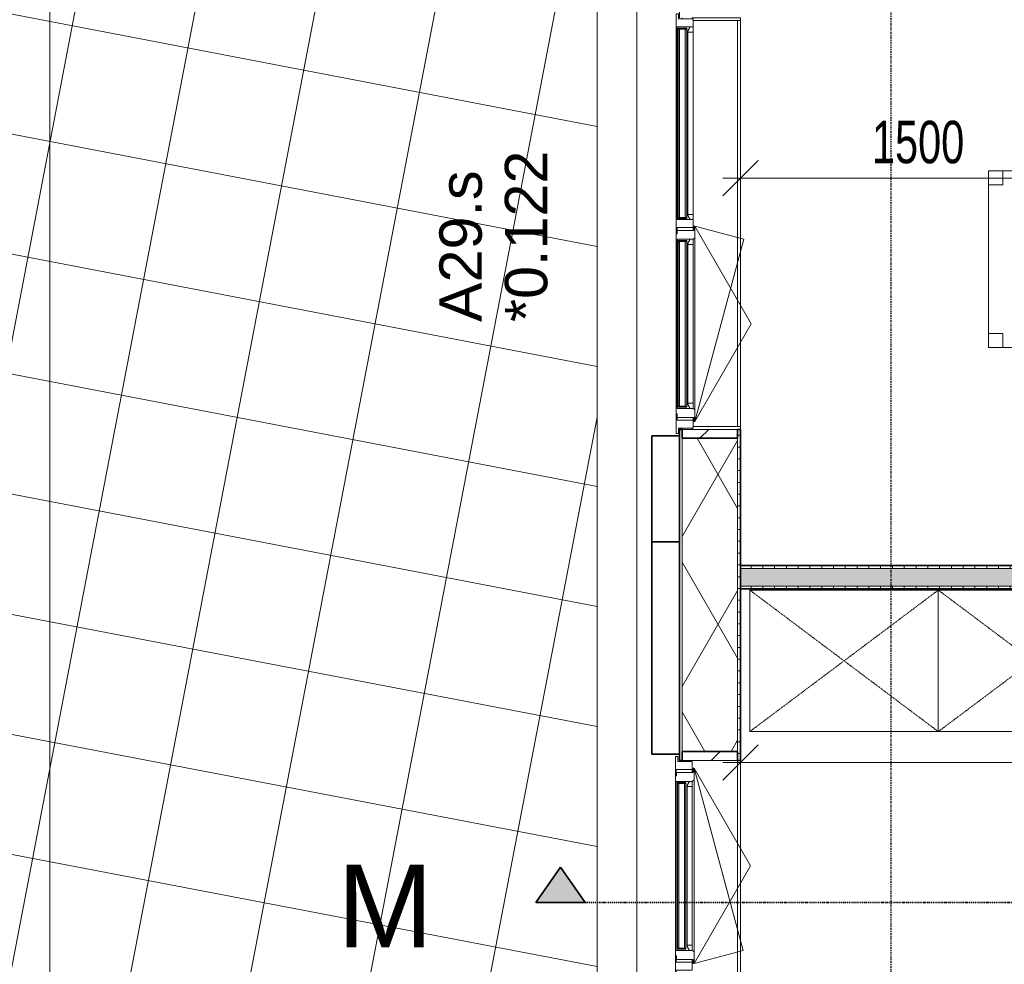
# Model space of a CAD drawing. Header units: millimetres. Extents: x -80560 to 110805, y -11020 to 52719.
# Tile 13 of 152: x 36597 to 40775, y 23958 to 27964. Entities that reach past the tile are written whole.
import ezdxf

# ---------------------------------------------------------------- set-up
doc = ezdxf.new("R2010")
doc.units = ezdxf.units.MM
for name, pattern in [('CENTER2', [20, 8, -4, 4, -4]), ('DASHDOT2', [8, 4, -2, 0, -2]), ('DASHED2', [6, 4, -2]), ('DASHED2-1', [3, 2, -1])]:
    doc.linetypes.add(name, pattern=pattern)
for name, color, linetype, lineweight in [('A-ANNO-DIMS', 211, 'Continuous', 9), ('A-ANNO-DIMS-100', 211, 'Continuous', 9), ('A-DETL-MBND', 5, 'Continuous', 18), ('A-FLOR', 192, 'Continuous', 18), ('A-FLOR-OVHD', 1, 'DASHED2-1', 18), ('A-FLOR-PATT', 8, 'Continuous', 18), ('A-GENM', 13, 'Continuous', 18), ('A-GLAZ', 151, 'Continuous', 18), ('A-GLAZ-IDEN', 152, 'Continuous', 18), ('A-GLAZ-SILL', 1, 'Continuous', 18), ('A-WALL', 113, 'Continuous', 35), ('A-WALL-PATT', 111, 'Continuous', 35), ('G-ANNO-SYMB', 111, 'Continuous', 9), ('I-FURN', 30, 'Continuous', 18), ('I-WALL', 2, 'Continuous', 18), ('S-GRID', 1, 'Continuous', 9)]:
    doc.layers.add(name, color=color, linetype=linetype, lineweight=lineweight)
doc.styles.add('Arial', font='arial.ttf', dxfattribs={"height": 180})
doc.styles.add('Arial_4', font='arial.ttf', dxfattribs={"height": 350})
doc.styles.add('Arial_6', font='arial.ttf', dxfattribs={"width": 0.7, "height": 180})
doc.dimstyles.new('n3o_1_8', dxfattribs={"dimscale": 304.8, "dimtxt": 183.646692, "dimasz": 0.492126, "dimexe": 0.246063, "dimexo": 0.0625, "dimgap": 0.032808, "dimtad": 1, "dimdec": 0, "dimdsep": 46, "dimtxsty": 'Arial_6', "dimblk1": 'OBLIQUE', "dimblk2": 'OBLIQUE', "dimsah": 1, "dimcen": 0.09, "dimdle": 0.246063, "dimazin": 0, "dimtfac": 1, "dimtdec": 4, "dimtix": 1, "dimtmove": 0, "dimatfit": 3, "dimfxl": 0.246063, "dimfxlon": 1, "dimtvp": 1, "dimtolj": 1, "dimtzin": 0, "dimarcsym": 2})
doc.dimstyles.new('n3o_1_8_3', dxfattribs={"dimscale": 304.8, "dimtxt": 183.646692, "dimasz": 0.492126, "dimexe": 0.246063, "dimexo": 0.0625, "dimgap": 0.032808, "dimtad": 1, "dimdec": 0, "dimdsep": 46, "dimtxsty": 'Arial_6', "dimblk1": 'OBLIQUE', "dimblk2": 'OBLIQUE', "dimsah": 1, "dimcen": 0.09, "dimdle": 0.246063, "dimazin": 0, "dimtfac": 1, "dimtdec": 4, "dimtix": 1, "dimtmove": 0, "dimatfit": 3, "dimfxl": 0.246063, "dimfxlon": 1, "dimtvp": 1, "dimtolj": 1, "dimtzin": 0, "dimarcsym": 2})
pattern_1 = [(270, (43550.07, 25650), (50, -2e-13), [])]
pattern_2 = [(45, (0, 0), (-141.4214, 141.4214), [])]

# ---------------------------------------------------------------- blocks, each defined once
blk = doc.blocks.new('Leonardo College_EHA_1489_R18_CF_situatie_2020_rvt-1-DO_00 begane grond')
at = {"layer": 'A-FLOR-PATT', "lineweight": 9}
h = blk.add_hatch(dxfattribs=at)
h.set_pattern_fill('FP_25', color=43, style=0, pattern_type=2)
h.set_pattern_definition([(169.149, (24084.14, 38525.2), (-94.128, -491.06), []), (259.149, (24084.14, 38525.2), (491.06, -94.128), [])])
h.paths.add_polyline_path([(14151.7, 9821), (14151.7, 34634), (13184, 34634), (13184, 34771), (12951.7, 34771), (12951.7, 48157), (13184, 48157), (13184, 48216), (18550, 48216), (18550, 48157), (19450, 48157), (19450, 48216), (19700, 48216), (19700, 48157), (20600, 48157), (20600, 48216), (21650, 48216), (21650, 48157), (22550, 48157), (22550, 48216), (23000, 48216), (23000, 48157), (24100, 48157), (24100, 48216), (26625, 48216), (26625, 48202), (26650, 48201.5), (26650, 48157), (28000, 48157), (28000, 48202), (28025, 48202), (28025, 48216), (29775, 48216), (29775, 48202), (29800, 48201), (29800, 48157), (29805, 48157), (29805, 48201), (29825, 48201), (29825, 48166.5), (31125, 48166.5), (31125, 48201), (31145, 48201), (31145, 48157), (31150, 48157), (31150, 48202), (31175, 48202), (31175, 48216), (32800, 48216), (32800, 48157), (33630.7, 48157), (33630.7, 49580.6), (7590.2, 49580.6), (7590.2, 9821), (12289, 9821)], flags=0)
h.paths.add_polyline_path([(10632.4, 32055), (10632.4, 32075), (10622.4, 32075), (10622.4, 32055), (10282.4, 32055), (10282.4, 32075), (10272.4, 32075), (10272.4, 32055), (9932.4, 32055), (9932.4, 32075), (9922.4, 32075), (9922.4, 32055), (9582.4, 32055), (9582.4, 32075), (9572.4, 32075), (9572.4, 32055), (9232.4, 32055), (9232.4, 32075), (9222.4, 32075), (9222.4, 32055), (8882.4, 32055), (8882.4, 32075), (8877.4, 32075), (8877.4, 32655), (10977.4, 32655), (10977.4, 32075), (10972.4, 32075), (10972.4, 32055)], flags=0)
h.paths.add_polyline_path([(67959.7, 48157), (67959.7, 49580.6), (48811.5, 49580.6), (48807.2, 48216), (49300, 48216), (49300, 48157), (51100, 48157), (51100, 48216), (54550, 48216), (54550, 48157), (57250, 48157), (57250, 48216), (60400, 48216), (60400, 48157), (62200, 48157), (62200, 48216), (64450, 48216), (64450, 48157), (67499.3, 48157)], flags=0)
h.paths.add_polyline_path([(27719, 48165.9), (27719, 48210.9), (27991, 48210.9), (27991, 48165.9), (27853.6, 48165.9)], flags=0)
h.paths.add_polyline_path([(27266.3, 48165.9), (26659, 48165.9), (26659, 48210.9), (27711, 48210.9), (27711, 48165.9), (27559.9, 48165.9)], flags=0)
h.paths.add_polyline_path([(31120.2, 48171), (29829, 48171), (29829, 48201), (31120.2, 48201)], flags=0)
at = {"layer": 'A-DETL-MBND', "color": 254}
for p, q in [((14320.7, 34634), (14320.7, 9807)), ((14320.7, 9807), (14320.7, 34634))]:
    blk.add_line(p, q, dxfattribs=at)
at = {"layer": 'A-FLOR', "color": 7}
blk.add_line((14151.7, 9821), (14151.7, 34634), dxfattribs=at)
blk = doc.blocks.new('merk 1800 draaikiep HOOG - merk 1800 draaikiep HOOG-33712801-DO_00 begane grond')
at = {"layer": 'A-GLAZ'}
for p, q in [((-868, 72), (-834, 72)), ((-868, 10), (-868, 72)), ((-834, 72), (-834, 4)), ((-17, 72), (17, 72)), ((-17, 4), (-17, 72)), ((17, 72), (17, 4)), ((834, 72), (868, 72)), ((834, 4), (834, 72)), ((868, 72), (868, 10)), ((-890, 10), (-868, 10)), ((-890, 0), (-890, 10)), ((-834, 4), (-812, 4)), ((-812, 4), (-812, 0)), ((-39, 4), (-17, 4)), ((-39, 0), (-39, 4)), ((17, 4), (39, 4)), ((39, 4), (39, 0)), ((812, 4), (834, 4)), ((812, 0), (812, 4)), ((868, 10), (890, 10)), ((890, 10), (890, 0)), ((-812, 0), (-890, 0)), ((39, 0), (-39, 0)), ((890, 0), (812, 0))]:
    blk.add_line(p, q, dxfattribs=at)
at = {"layer": 'A-GLAZ-SILL'}
for p, q in [((17, 72), (29, 72)), ((822, 72), (834, 72)), ((-812, 4), (-39, 4)), ((-812, 0), (-39, 0)), ((39, 4), (44, 4)), ((39, 0), (44, 0)), ((807, 4), (812, 4)), ((807, 0), (812, 0))]:
    blk.add_line(p, q, dxfattribs=at)
blk = doc.blocks.new('merk 1800 draaikiep HOOG - merk 1800 draaikiep HOOG-32411508-DO_00 begane grond')
at = {"layer": 'A-GLAZ'}
for p, q in [((-812, 0), (-890, 0)), ((-890, 0), (-890, -10)), ((-812, -4), (-812, 0)), ((-39, 0), (-39, -4)), ((39, 0), (-39, 0)), ((39, -4), (39, 0)), ((890, 0), (812, 0)), ((812, 0), (812, -4)), ((890, -10), (890, 0)), ((-890, -10), (-868, -10)), ((-868, -10), (-868, -72)), ((-834, -72), (-834, -4)), ((-834, -4), (-812, -4)), ((-39, -4), (-17, -4)), ((-17, -4), (-17, -72)), ((17, -72), (17, -4)), ((17, -4), (39, -4)), ((812, -4), (834, -4)), ((834, -4), (834, -72)), ((868, -72), (868, -10)), ((868, -10), (890, -10)), ((-868, -72), (-834, -72)), ((-17, -72), (17, -72)), ((834, -72), (868, -72))]:
    blk.add_line(p, q, dxfattribs=at)
at = {"layer": 'A-GLAZ-SILL'}
for p, q in [((-39, 0), (-812, 0)), ((44, 0), (39, 0)), ((812, 0), (807, 0)), ((-39, -4), (-812, -4)), ((44, -4), (39, -4)), ((812, -4), (807, -4)), ((29, -72), (17, -72)), ((834, -72), (822, -72))]:
    blk.add_line(p, q, dxfattribs=at)
blk = doc.blocks.new('NLRS_41_GM_WPB_spouwlat-SH_generiek_ISR - 235x38-V186-DO_00 begane grond')
at = {"layer": 'A-GENM'}
h = blk.add_hatch(dxfattribs=at)
h.set_pattern_fill('FP_78', color=256, style=0, pattern_type=2)
h.set_pattern_definition(pattern_2)
h.paths.add_polyline_path([(14748, 26189), (14748, 26227), (14513, 26227), (14513, 26189), (14638.4, 26189)], flags=0)
for p, q in [((14748, 26227), (14513, 26227)), ((14513, 26227), (14513, 26189)), ((14748, 26189), (14748, 26227)), ((14513, 26189), (14748, 26189))]:
    blk.add_line(p, q, dxfattribs=at)
blk = doc.blocks.new('NLRS_41_GM_WPB_spouwlat-SH_generiek_ISR - 235x38-33868847-DO_00 begane grond')
at = {"layer": 'A-DETL-MBND'}
for p, q in [((45132, 48087), (45127, 48087)), ((46873, 48087), (46868, 48087)), ((46861, 47852), (45139, 47852))]:
    blk.add_line(p, q, dxfattribs=at)
blk = doc.blocks.new('41_dagkanten_SH_generiek_ISR - 12x204_5-V188-DO_00 begane grond')
at = {"layer": 'A-GENM'}
for p, q in [((14556, 27973), (14556, 27968)), ((14760.5, 27973), (14556, 27973)), ((14559.048, 27961), (14760.5, 27961)), ((14760.5, 27961), (14760.5, 27973))]:
    blk.add_line(p, q, dxfattribs=at)
blk = doc.blocks.new('41_dagkanten_SH_generiek_ISR - 12x204_5-V189-DO_00 begane grond')
at = {"layer": 'A-GENM'}
for p, q in [((14556, 26232), (14556, 26227)), ((14556, 26227), (14760.5, 26227)), ((14760.5, 26239), (14559.048, 26239)), ((14760.5, 26227), (14760.5, 26239))]:
    blk.add_line(p, q, dxfattribs=at)
blk = doc.blocks.new('NLRS_41_GM_WPB_spouwlat-SH_generiek_ISR - 235x38-V191-DO_00 begane grond')
at = {"layer": 'A-GENM'}
h = blk.add_hatch(dxfattribs=at)
h.set_pattern_fill('FP_89', color=256, style=0, pattern_type=2)
h.set_pattern_definition(pattern_2)
h.paths.add_polyline_path([(14748, 24823), (14748, 24861), (14513, 24861), (14513, 24823), (14638.4, 24823)], flags=0)
for p, q in [((14748, 24861), (14513, 24861)), ((14513, 24861), (14513, 24823)), ((14748, 24823), (14748, 24861)), ((14513, 24823), (14748, 24823))]:
    blk.add_line(p, q, dxfattribs=at)
blk = doc.blocks.new('NLRS_41_GM_WPB_spouwlat-SH_generiek_ISR - 235x38-V192-DO_00 begane grond')
at = {"layer": 'A-DETL-MBND'}
for p, q in [((14513, 24823), (14513, 24818)), ((14748, 24823), (14748, 23077)), ((14513, 23082), (14513, 23077))]:
    blk.add_line(p, q, dxfattribs=at)
blk = doc.blocks.new('82_tafel1 - tafel 750x1500x700 2-30664861-DO_00 begane grond')
at = {"layer": 'I-FURN', "linetype": 'DASHED2'}
for p, q in [((-750, -375), (-750, 375)), ((-750, 375), (750, 375)), ((750, 375), (-750, 375)), ((-750, 375), (-750, -375)), ((-750, 375), (-750, 315)), ((-690, 375), (-750, 375)), ((-690, 315), (-690, 375)), ((-690, 375), (690, 375)), ((-690, 375), (-690, 315)), ((690, 375), (690, 315)), ((690, 315), (690, 375)), ((750, 375), (690, 375)), ((750, 375), (750, -375)), ((750, -375), (750, 375)), ((750, 315), (750, 375)), ((-750, -315), (-750, 315)), ((-750, 315), (-690, 315)), ((-690, 315), (-750, 315)), ((690, 315), (750, 315)), ((750, 315), (690, 315)), ((750, 315), (750, -315)), ((-690, -315), (-750, -315)), ((-750, -315), (-690, -315)), ((-750, -315), (-750, -375)), ((-690, -375), (-690, -315)), ((-690, -315), (-690, -375)), ((750, -315), (690, -315)), ((690, -315), (690, -375)), ((690, -375), (690, -315)), ((690, -315), (750, -315)), ((750, -375), (750, -315)), ((750, -375), (-750, -375)), ((-750, -375), (750, -375)), ((-750, -375), (-690, -375)), ((690, -375), (-690, -375)), ((690, -375), (750, -375))]:
    blk.add_line(p, q, dxfattribs=at)
blk = doc.blocks.new('82_kast zonder deur - Stellingkast 80x60cm ntb_-32854186-DO_00 begane grond')
at = {"layer": 'I-FURN', "linetype": 'DASHED2'}
for p, q in [((-400, -300), (-400, 300)), ((-400, 300), (400, 300)), ((400, 300), (-400, -300)), ((-400, 300), (400, -300)), ((400, 300), (-400, 300)), ((-400, 300), (-400, -300)), ((-400, -300), (-400, 300)), ((-400, 300), (400, 300)), ((400, 300), (400, -300)), ((400, -300), (400, 300)), ((400, 300), (400, -300)), ((400, -300), (-400, -300)), ((-400, -300), (400, -300)), ((400, -300), (-400, -300))]:
    blk.add_line(p, q, dxfattribs=at)
blk = doc.blocks.new('31_n3o_RT72_raam binnensponning_771017_v3 - Type 1-33712806-DO_00 begane grond')
at = {"layer": 'A-GENM'}
for p, q in [((-364.5, 76), (-414.5, 76)), ((-414.5, 76), (-414.5, 72)), ((-414.5, 72), (-396.5, 72)), ((-396.5, 72), (-396.5, 1)), ((-358.5, 68), (-364.5, 76)), ((-364.5, 76), (364.5, 76)), ((-358.5, 0), (-358.5, 68)), ((364.5, 76), (358.5, 68)), ((358.5, 68), (358.5, 0)), ((414.5, 76), (364.5, 76)), ((396.5, 1), (396.5, 72)), ((396.5, 72), (414.5, 72)), ((414.5, 72), (414.5, 76)), ((-396.5, 1), (-381.5, 1)), ((-381.5, 1), (-381.5, -4)), ((-336.5, 0), (-358.5, 0)), ((-336.5, -4), (-336.5, 0)), ((-336.5, 0), (336.5, 0)), ((358.5, 0), (336.5, 0)), ((336.5, 0), (336.5, -4)), ((381.5, -4), (381.5, 1)), ((381.5, 1), (396.5, 1)), ((-381.5, -4), (-336.5, -4)), ((336.5, -4), (-336.5, -4)), ((336.5, -4), (381.5, -4))]:
    blk.add_line(p, q, dxfattribs=at)
blk = doc.blocks.new('30_n3o_RT72_glas met glaslat - Type 1-33712815-DO_00 begane grond')
at = {"layer": 'A-GENM'}
for points in [[(-388.6, 35), (403.5, 35), (403.5, 41), (-403.5, 41), (-403.5, 35)], [(-388.6, 5), (403.5, 5), (403.5, 11), (-403.5, 11), (-403.5, 5)]]:
    blk.add_hatch(color=256, dxfattribs=at).paths.add_polyline_path(points, flags=0)
for p, q in [((403.5, 41), (-403.5, 41)), ((-403.5, 41), (-403.5, 35)), ((-399.5, 41), (-403.5, 41)), ((-403.5, 41), (-403.5, 5)), ((-403.5, 35), (403.5, 35)), ((403.5, 11), (-403.5, 11)), ((-403.5, 11), (-403.5, 5)), ((-403.5, 5), (403.5, 5)), ((-403.5, 5), (-399.5, 5)), ((-399.5, 5), (-399.5, 41)), ((403.5, 41), (399.5, 41)), ((399.5, 41), (399.5, 5)), ((399.5, 5), (403.5, 5)), ((403.5, 35), (403.5, 41)), ((403.5, 5), (403.5, 41)), ((403.5, 5), (403.5, 11))]:
    blk.add_line(p, q, dxfattribs=at)
blk = doc.blocks.new('Mobility Plan Swing v2 - Mobility Plan Swing v2-33712820-DO_00 begane grond')
at = {"layer": 'A-GENM'}
for p, q in [((-414.5, 0), (359, -207.2)), ((-414.5, 0), (0, -239.3)), ((0, -239.3), (414.5, 0)), ((414.5, 0), (359, -207.2))]:
    blk.add_line(p, q, dxfattribs=at)
blk = doc.blocks.new('30_n3o_RT72_glas met glaslat - Type 1-33712811-DO_00 begane grond')
at = {"layer": 'A-GENM'}
for points in [[(-64.9, 35), (353.5, 35), (353.5, 41), (-353.5, 41), (-353.5, 35)], [(-64.9, 5), (353.5, 5), (353.5, 11), (-353.5, 11), (-353.5, 5)]]:
    blk.add_hatch(color=256, dxfattribs=at).paths.add_polyline_path(points, flags=0)
for p, q in [((353.5, 41), (-353.5, 41)), ((-353.5, 41), (-353.5, 35)), ((-349.5, 41), (-353.5, 41)), ((-353.5, 41), (-353.5, 5)), ((-353.5, 35), (353.5, 35)), ((353.5, 11), (-353.5, 11)), ((-353.5, 11), (-353.5, 5)), ((-353.5, 5), (353.5, 5)), ((-353.5, 5), (-349.5, 5)), ((-349.5, 5), (-349.5, 41)), ((353.5, 41), (349.5, 41)), ((349.5, 41), (349.5, 5)), ((349.5, 5), (353.5, 5)), ((353.5, 35), (353.5, 41)), ((353.5, 5), (353.5, 41)), ((353.5, 5), (353.5, 11))]:
    blk.add_line(p, q, dxfattribs=at)
blk = doc.blocks.new('DPWP_30_n3o_RT72_glas met glaslat Frame1 - Type 1-33712814-DO_00 begane grond')
at = {"layer": 'A-GENM'}
for p, q in [((-336.5, 27), (-358.5, 27)), ((-358.5, 27), (-358.5, 15)), ((-358.5, 15), (-341.817, 5)), ((-341.817, 5), (-336.5, 5)), ((-336.5, 27), (336.5, 27)), ((-336.5, 5), (-336.5, 27)), ((-336.5, 5), (336.5, 5)), ((358.5, 27), (336.5, 27)), ((336.5, 27), (336.5, 5)), ((336.5, 5), (341.817, 5)), ((341.817, 5), (358.5, 15)), ((358.5, 15), (358.5, 27))]:
    blk.add_line(p, q, dxfattribs=at)
blk = doc.blocks.new('DPWP_30_n3o_RT72_glas met glaslat Frame1 - Type 1-33712818-DO_00 begane grond')
at = {"layer": 'A-GENM'}
for p, q in [((-386.5, 27), (-408.5, 27)), ((-408.5, 15), (-391.817, 5)), ((-391.817, 5), (-386.5, 5)), ((-386.5, 27), (386.5, 27)), ((-386.5, 5), (-386.5, 27)), ((-386.5, 5), (386.5, 5)), ((408.5, 27), (386.5, 27)), ((386.5, 27), (386.5, 5)), ((386.5, 5), (391.817, 5)), ((391.817, 5), (408.5, 15))]:
    blk.add_line(p, q, dxfattribs=at)
blk = doc.blocks.new('31_n3o_RT72_raam binnensponning_771017_v3 - Type 1-33712825-DO_00 begane grond')
at = {"layer": 'A-GENM'}
for p, q in [((-336.5, 4), (-381.5, 4)), ((-381.5, 4), (-381.5, -1)), ((-358.5, -68), (-358.5, 0)), ((-358.5, 0), (-336.5, 0)), ((-336.5, 0), (-336.5, 4)), ((-336.5, 4), (336.5, 4)), ((336.5, 0), (-336.5, 0)), ((381.5, 4), (336.5, 4)), ((336.5, 4), (336.5, 0)), ((336.5, 0), (358.5, 0)), ((358.5, 0), (358.5, -68)), ((381.5, -1), (381.5, 4)), ((-381.5, -1), (-396.5, -1)), ((-396.5, -1), (-396.5, -72)), ((396.5, -1), (381.5, -1)), ((396.5, -72), (396.5, -1)), ((-396.5, -72), (-414.5, -72)), ((-414.5, -72), (-414.5, -76)), ((-414.5, -76), (-364.5, -76)), ((-364.5, -76), (-358.5, -68)), ((364.5, -76), (-364.5, -76)), ((358.5, -68), (364.5, -76)), ((364.5, -76), (414.5, -76)), ((414.5, -72), (396.5, -72)), ((414.5, -76), (414.5, -72))]:
    blk.add_line(p, q, dxfattribs=at)
blk = doc.blocks.new('Mobility Plan Swing v2 - Mobility Plan Swing v2-33712839-DO_00 begane grond')
at = {"layer": 'A-GENM'}
for p, q in [((-414.5, 0), (0, 239.3)), ((0, 239.3), (414.5, 0)), ((-414.5, 0), (359, 207.2)), ((414.5, 0), (359, 207.2))]:
    blk.add_line(p, q, dxfattribs=at)
blk = doc.blocks.new('30_n3o_RT72_glas met glaslat - Type 1-33712830-DO_00 begane grond')
at = {"layer": 'A-GENM'}
for points in [[(-353.5, -5), (-353.5, -11), (353.5, -11), (353.5, -5), (-289.5, -5)], [(-353.5, -35), (-353.5, -41), (353.5, -41), (353.5, -35), (-289.5, -35)]]:
    blk.add_hatch(color=256, dxfattribs=at).paths.add_polyline_path(points, flags=0)
for p, q in [((353.5, -5), (-353.5, -5)), ((-353.5, -5), (-353.5, -11)), ((-349.5, -5), (-353.5, -5)), ((-353.5, -5), (-353.5, -41)), ((-353.5, -11), (353.5, -11)), ((353.5, -35), (-353.5, -35)), ((-353.5, -35), (-353.5, -41)), ((-353.5, -41), (353.5, -41)), ((-353.5, -41), (-349.5, -41)), ((-349.5, -41), (-349.5, -5)), ((353.5, -5), (349.5, -5)), ((349.5, -5), (349.5, -41)), ((349.5, -41), (353.5, -41)), ((353.5, -11), (353.5, -5)), ((353.5, -41), (353.5, -5)), ((353.5, -41), (353.5, -35))]:
    blk.add_line(p, q, dxfattribs=at)
blk = doc.blocks.new('DPWP_30_n3o_RT72_glas met glaslat Frame1 - Type 1-33712833-DO_00 begane grond')
at = {"layer": 'A-GENM'}
for p, q in [((-341.817, -5), (-358.5, -15)), ((-358.5, -15), (-358.5, -27)), ((-358.5, -27), (-336.5, -27)), ((-336.5, -5), (-341.817, -5)), ((336.5, -5), (-336.5, -5)), ((-336.5, -27), (-336.5, -5)), ((336.5, -27), (-336.5, -27)), ((341.817, -5), (336.5, -5)), ((336.5, -5), (336.5, -27)), ((336.5, -27), (358.5, -27)), ((358.5, -15), (341.817, -5)), ((358.5, -27), (358.5, -15))]:
    blk.add_line(p, q, dxfattribs=at)
blk = doc.blocks.new('Section - 00_n3o_sectionmark_detailaanduiding-325618-DO_00 begane grond')
at = {"layer": 'G-ANNO-SYMB'}
blk.add_hatch(color=256, dxfattribs=at).paths.add_polyline_path([(0, 0), (1.05, 1.5), (2.101, 0)], flags=0)
at = {"layer": 'G-ANNO-SYMB', "linetype": 'DASHDOT2', "lineweight": 35}
for p, q in [((1.05, 1.5), (0, 0)), ((2.101, 0), (1.05, 1.5)), ((0, 0), (2.101, 0))]:
    blk.add_line(p, q, dxfattribs=at)
blk = doc.blocks.new('DIMBLOCK114-DO_00 begane grond')
at = {"layer": 'A-ANNO-DIMS-100'}
for p, q in [((39655.3, 24814.4), (39730.3, 24889.4)), ((39655.3, 24889.4), (39655.3, 24739.4)), ((39655.3, 24814.4), (39655.3, 24889.4)), ((47444.8, 24814.4), (47519.8, 24889.4)), ((47444.8, 24889.4), (47444.8, 24739.4)), ((47444.8, 24814.4), (47444.8, 24889.4)), ((39580.3, 24814.4), (47444.8, 24814.4)), ((39655.3, 24814.4), (39580.3, 24739.4)), ((47444.8, 24814.4), (47369.8, 24739.4))]:
    blk.add_line(p, q, dxfattribs=at)
at = {"layer": 'A-ANNO-DIMS-100', "color": 0, "insert": (43357.9, 25058.1), "char_height": 180, "width": 461.094, "attachment_point": 1, "line_spacing_factor": 0.941778, "style": 'Arial_6'}
blk.add_mtext('7790', dxfattribs=at)
blk = doc.blocks.new('_Oblique')
at = {"color": 0, "linetype": 'ByBlock', "lineweight": -2}
blk.add_line((-0.5, -0.5), (0.5, 0.5), dxfattribs=at)
blk = doc.blocks.new('DIMBLOCK656-DO_00 begane grond')
at = {"layer": 'A-ANNO-DIMS-100'}
for p, q in [((39655.3, 27292), (39730.3, 27367)), ((39655.3, 27367), (39655.3, 27217)), ((39655.3, 27292), (39655.3, 27367)), ((41155.3, 27292), (41230.3, 27367)), ((41155.3, 27367), (41155.3, 27217)), ((41155.3, 27292), (41155.3, 27367)), ((39580.3, 27292), (41155.3, 27292)), ((39655.3, 27292), (39580.3, 27217)), ((41155.3, 27292), (41080.3, 27217))]:
    blk.add_line(p, q, dxfattribs=at)
at = {"layer": 'A-ANNO-DIMS-100', "color": 0, "insert": (40213.2, 27535.7), "char_height": 180, "width": 461.094, "attachment_point": 1, "line_spacing_factor": 0.941778, "style": 'Arial_6'}
blk.add_mtext('1500', dxfattribs=at)

msp = doc.modelspace()

# ---------------------------------------------------------------- hatches: boundary and pattern name
at = {"layer": 'A-WALL-PATT', "lineweight": 18}
h = msp.add_hatch(dxfattribs=at)
h.set_pattern_fill('FP_2', color=256, style=0, pattern_type=2)
h.set_pattern_definition([(60, (24894.82, 0), (-274.963, 158.75), []), (120, (24894.82, 0), (-274.963, -158.75), [])])
h.paths.add_polyline_path([(39533.2, 22593.8), (39642.8, 22593.8), (39642.8, 23039), (39407.8, 23039), (39407.8, 22593.8)], flags=0)
h.paths.add_polyline_path([(39642.8, 24861), (39642.8, 26189), (39407.8, 26189), (39407.8, 24861), (39533.2, 24861)], flags=0)
h.paths.add_polyline_path([(39407.8, 28011), (39642.8, 28011), (39642.8, 28439), (39407.8, 28439), (39407.8, 28251.8)], flags=0)
h.paths.add_polyline_path([(39642.8, 29361), (39642.8, 29789), (39407.8, 29789), (39407.8, 29361), (39533.2, 29361)], flags=0)
h.paths.add_polyline_path([(39407.8, 34311), (39642.8, 34311), (39642.8, 34998), (39407.8, 34998), (39407.8, 34763)], flags=0)
h = msp.add_hatch(dxfattribs=at)
h.set_pattern_fill('FP_154', color=256, angle=90, style=0, pattern_type=2)
h.set_pattern_definition([(2e-13, (39395.82, 28802.126), (-2e-13, 50), [])])
h.paths.add_polyline_path([(39655.3, 22593.8), (39655.3, 23077), (39642.8, 23077), (39642.8, 22593.8)], flags=0)
h.paths.add_polyline_path([(39642.8, 24823), (39655.3, 24823), (39655.3, 26227), (39642.8, 26227), (39642.8, 24861)], flags=0)
h.paths.add_polyline_path([(39655.3, 27973), (39655.3, 28477), (39642.8, 28477), (39642.8, 27973)], flags=0)
h.paths.add_polyline_path([(39655.3, 29323), (39655.3, 29827), (39642.8, 29827), (39642.8, 29323)], flags=0)
h.paths.add_polyline_path([(39642.8, 34273), (39655.3, 34273), (39655.3, 35010.5), (39642.8, 35010.5), (39642.8, 34311)], flags=0)
h = msp.add_hatch(dxfattribs=at)
h.set_pattern_fill('FP_153', color=256, style=0, pattern_type=2)
h.set_pattern_definition([(270, (39395.82, 28802.126), (50, 2e-13), [])])
h.paths.add_polyline_path([(39407.8, 22593.8), (39407.8, 23077), (39395.8, 23077), (39395.8, 22593.8)], flags=0)
h.paths.add_polyline_path([(39395.8, 24823), (39407.8, 24823), (39407.8, 26227), (39395.8, 26227), (39395.8, 24919.2)], flags=0)
h.paths.add_polyline_path([(39407.8, 27973), (39407.8, 28477), (39395.8, 28477), (39395.8, 27973)], flags=0)
h.paths.add_polyline_path([(39395.8, 29323), (39407.8, 29323), (39407.8, 29827), (39395.8, 29827), (39395.8, 29584.9)], flags=0)
h.paths.add_polyline_path([(39395.8, 34273), (39407.8, 34273), (39407.8, 34763), (39395.8, 34763), (39395.8, 34751)], flags=0)
h = msp.add_hatch(dxfattribs=at)
h.set_pattern_fill('FP_29', color=256, angle=-270, style=0, pattern_type=2)
h.set_pattern_definition(pattern_1)
h.paths.add_polyline_path([(46534.8, 25637.5), (47444.8, 25637.5), (47444.8, 25650), (46534.8, 25650)], flags=0)
h.paths.add_polyline_path([(45474.8, 25637.5), (45474.8, 25650), (39655.3, 25650), (39655.3, 25637.5), (41882.6, 25637.5)], flags=0)
at = {"layer": 'A-WALL-PATT', "lineweight": 5}
h = msp.add_hatch(color=256, dxfattribs=at)
h.paths.add_polyline_path([(47457.3, 25562.5), (47457.3, 25637.5), (46534.8, 25637.5), (46534.8, 25562.5), (47444.8, 25562.5)], flags=0)
h.paths.add_polyline_path([(45474.8, 25562.5), (45474.8, 25637.5), (39655.3, 25637.5), (39655.3, 25562.5), (41882.6, 25562.5)], flags=0)
at = {"layer": 'A-WALL-PATT', "lineweight": 18}
h = msp.add_hatch(dxfattribs=at)
h.set_pattern_fill('FP_29', color=256, angle=-270, style=0, pattern_type=2)
h.set_pattern_definition(pattern_1)
h.paths.add_polyline_path([(47444.8, 25550), (47444.8, 25562.5), (46534.8, 25562.5), (46534.8, 25550), (46844.8, 25550)], flags=0)
h.paths.add_polyline_path([(45474.8, 25550), (45474.8, 25562.5), (39655.3, 25562.5), (39655.3, 25550), (45294.8, 25550)], flags=0)

# ---------------------------------------------------------------- linework, layer by layer
at = {"layer": 'A-FLOR-OVHD'}
msp.add_line((36723.8, 9429), (36723.8, 35921), dxfattribs=at)
at = {"layer": 'A-WALL', "lineweight": 18}
for p, q in [((39642.8, 27961), (39642.8, 26239)), ((39655.3, 27961), (39655.3, 26239)), ((39395.8, 26227), (39395.8, 26232)), ((39407.8, 26227), (39407.8, 26232)), ((39407.8, 26189), (39407.8, 24861)), ((39642.8, 26189), (39642.8, 24861)), ((45474.8, 25637.5), (39655.3, 25637.5)), ((45474.8, 25562.5), (39655.3, 25562.5)), ((39395.8, 24818), (39395.8, 24823)), ((39407.8, 24818), (39407.8, 24823)), ((39642.8, 24823), (39642.8, 23077)), ((39655.3, 24823), (39655.3, 23077))]:
    msp.add_line(p, q, dxfattribs=at)
at = {"layer": 'A-WALL'}
for p, q in [((39278.8, 26200), (39278.8, 24850)), ((39395.8, 26200), (39278.8, 26200)), ((39407.8, 26227), (39395.8, 26227)), ((39395.8, 26227), (39395.8, 24823)), ((39395.8, 24850), (39395.8, 26200)), ((39407.8, 26189), (39407.8, 26227)), ((39655.3, 26227), (39642.8, 26227)), ((39642.8, 26227), (39642.8, 26189)), ((39655.3, 24823), (39655.3, 26227)), ((39642.8, 26189), (39407.8, 26189)), ((39395.8, 25750), (39278.8, 25750)), ((39407.8, 24823), (39407.8, 24861)), ((39407.8, 24861), (39642.8, 24861)), ((39642.8, 24861), (39642.8, 24823)), ((39278.8, 24850), (39395.8, 24850)), ((39395.8, 24823), (39407.8, 24823)), ((39642.8, 24823), (39655.3, 24823))]:
    msp.add_line(p, q, dxfattribs=at)
at = {"layer": 'G-ANNO-SYMB', "linetype": 'DASHDOT2', "lineweight": 35}
msp.add_line((38786.5, 24220.1), (104099.5, 24220.1), dxfattribs=at)
at = {"layer": 'I-WALL', "lineweight": 35}
for p, q in [((45474.8, 25650), (39655.3, 25650)), ((39655.3, 25550), (45474.8, 25550))]:
    msp.add_line(p, q, dxfattribs=at)
at = {"layer": 'S-GRID', "linetype": 'CENTER2', "lineweight": 25}
msp.add_line((40294.8, 4383.3), (40294.8, 52119.1), dxfattribs=at)

# ---------------------------------------------------------------- block references
at = {"color": 250, "lineweight": 5}
msp.add_blockref('Leonardo College_EHA_1489_R18_CF_situatie_2020_rvt-1-DO_00 begane grond', (24894.8, 0), dxfattribs=at)
at = {"layer": 'A-GENM'}
for name, p, rotation in [('NLRS_41_GM_WPB_spouwlat-SH_generiek_ISR - 235x38-33868847-DO_00 begane grond', (87494.8, -18900), 89.9999999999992), ('30_n3o_RT72_glas met glaslat - Type 1-33712815-DO_00 begane grond', (39385.9, 27525.5), 269.9999999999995), ('DPWP_30_n3o_RT72_glas met glaslat Frame1 - Type 1-33712818-DO_00 begane grond', (39426.9, 27525.5), 269.9999999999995), ('31_n3o_RT72_raam binnensponning_771017_v3 - Type 1-33712806-DO_00 begane grond', (39385.9, 26674.5), 269.9999999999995), ('Mobility Plan Swing v2 - Mobility Plan Swing v2-33712820-DO_00 begane grond', (39461.9, 26674.5), 89.99999999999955), ('30_n3o_RT72_glas met glaslat - Type 1-33712811-DO_00 begane grond', (39385.9, 26674.5), 269.9999999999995), ('DPWP_30_n3o_RT72_glas met glaslat Frame1 - Type 1-33712814-DO_00 begane grond', (39426.9, 26674.5), 269.9999999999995), ('31_n3o_RT72_raam binnensponning_771017_v3 - Type 1-33712825-DO_00 begane grond', (39382.8, 24375.5), 89.99999999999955), ('Mobility Plan Swing v2 - Mobility Plan Swing v2-33712839-DO_00 begane grond', (39458.8, 24375.5), 269.9999999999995), ('30_n3o_RT72_glas met glaslat - Type 1-33712830-DO_00 begane grond', (39382.8, 24375.5), 89.99999999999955), ('DPWP_30_n3o_RT72_glas met glaslat Frame1 - Type 1-33712833-DO_00 begane grond', (39423.8, 24375.5), 89.99999999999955)]:
    msp.add_blockref(name, p, dxfattribs=dict(at, rotation=rotation))
for name in ['41_dagkanten_SH_generiek_ISR - 12x204_5-V188-DO_00 begane grond', 'NLRS_41_GM_WPB_spouwlat-SH_generiek_ISR - 235x38-V186-DO_00 begane grond', '41_dagkanten_SH_generiek_ISR - 12x204_5-V189-DO_00 begane grond', 'NLRS_41_GM_WPB_spouwlat-SH_generiek_ISR - 235x38-V191-DO_00 begane grond', 'NLRS_41_GM_WPB_spouwlat-SH_generiek_ISR - 235x38-V192-DO_00 begane grond']:
    msp.add_blockref(name, (24894.8, 0), dxfattribs=at)
at = {"layer": 'A-GLAZ'}
for name, p, rotation in [('merk 1800 draaikiep HOOG - merk 1800 draaikiep HOOG-33712801-DO_00 begane grond', (39381.9, 27100), 269.9999999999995), ('merk 1800 draaikiep HOOG - merk 1800 draaikiep HOOG-32411508-DO_00 begane grond', (39378.8, 23950), 89.99999999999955)]:
    msp.add_blockref(name, p, dxfattribs=dict(at, rotation=rotation))
at = {"layer": 'G-ANNO-SYMB', "linetype": 'DASHDOT2', "lineweight": 35, "xscale": 99.99999999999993, "yscale": 99.99999999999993, "zscale": 99.99999999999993}
msp.add_blockref('Section - 00_n3o_sectionmark_detailaanduiding-325618-DO_00 begane grond', (38786.5, 24220.1), dxfattribs=at)
at = {"layer": 'I-FURN', "linetype": 'DASHED2'}
for name, p in [('82_tafel1 - tafel 750x1500x700 2-30664861-DO_00 begane grond', (41458.3, 26948.9)), ('82_kast zonder deur - Stellingkast 80x60cm ntb_-32854186-DO_00 begane grond', (40094.8, 25245.2)), ('82_kast zonder deur - Stellingkast 80x60cm ntb_-32854186-DO_00 begane grond', (40894.8, 25245.2))]:
    msp.add_blockref(name, p, dxfattribs=at)

# ---------------------------------------------------------------- texts
at = {"layer": 'A-GLAZ-IDEN', "lineweight": 9, "char_height": 180, "attachment_point": 1, "rotation": 90, "style": 'Arial'}
for s, insert, width in [('*0.122', (38655.3, 26682.3), 865.822), ('A29.s', (38377.5, 26682.3), 761.603)]:
    msp.add_mtext(s, dxfattribs=dict(at, insert=insert, width=width))
at = {"layer": 'G-ANNO-SYMB', "insert": (37943.7, 24380.1), "char_height": 350, "width": 489.029, "attachment_point": 1, "style": 'Arial_4'}
msp.add_mtext('M', dxfattribs=at)

# ---------------------------------------------------------------- dimensions: what is measured, and where the dimension line sits
at = {"layer": 'A-ANNO-DIMS'}
for base, p1, p2, dimstyle, override, picture, middle in [((41155.3, 27292), (39655.3, 27367), (41155.3, 27367), 'n3o_1_8_3', {"dimpost": '<>', "dimfxl": 1500}, 'DIMBLOCK656-DO_00 begane grond', (40405.3, 27394)), ((47444.8189632, 24814.3912091), (39655.3189632, 24889.3912091), (47444.8189632, 24889.3912091), 'n3o_1_8', {"dimpost": '<>', "dimfxl": 7789.5}, 'DIMBLOCK114-DO_00 begane grond', (43550.0689632, 24916.2943475))]:
    dim = msp.add_linear_dim(base=base, p1=p1, p2=p2, dimstyle=dimstyle, override=override, dxfattribs=at)
    dim.commit()
    dim.dimension.update_dxf_attribs({"geometry": picture, "text_midpoint": middle})

doc.saveas('drawing.dxf')
